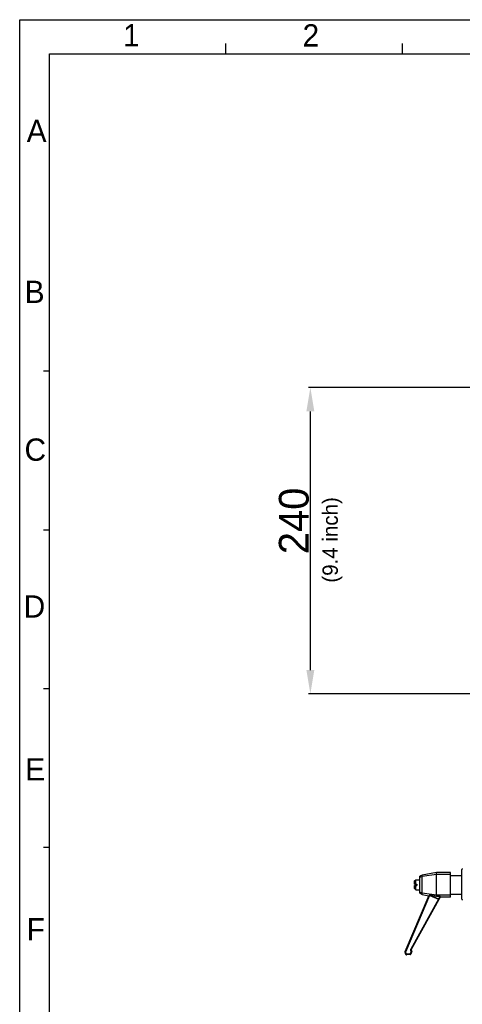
# Model space of a CAD drawing. Header units: millimetres. Extents: x -173733 to 2162, y 0 to 2473.
# Tile 4 of 17: x 0 to 346, y 629 to 1400. Entities that reach past the tile are written whole.
import ezdxf

# ---------------------------------------------------------------- set-up
doc = ezdxf.new("R2010")
doc.units = ezdxf.units.MM
doc.header["$LTSCALE"] = 108.9
doc.header["$PDMODE"] = 3
doc.header["$PDSIZE"] = 8
doc.layers.get('0').update_dxf_attribs({"linetype": 'CONTINUOUS'})
doc.layers.get('Defpoints').update_dxf_attribs({"linetype": 'CONTINUOUS'})
doc.layers.add('dim', color=1, linetype='CONTINUOUS', lineweight=15)
doc.layers.add('solid', color=7, linetype='CONTINUOUS', lineweight=30)
doc.styles.get("Standard").update_dxf_attribs({"font": 'Avant Garde Book.ttf'})
doc.styles.add('TEXTSTYLE_2', font='txt')
doc.dimstyles.get("Standard").update_dxf_attribs({"dimtxt": 23.333333, "dimasz": 18.666667, "dimexe": 1.5, "dimexo": 1, "dimtad": 1, "dimdec": 1, "dimdsep": 46, "dimtxsty": 'Standard', "dimcen": 0.09, "dimadec": 0, "dimazin": 0, "dimtol": 1, "dimtp": 0.1, "dimtm": 0.1, "dimtfac": 1, "dimtdec": 1, "dimtofl": 0, "dimtmove": 0, "dimatfit": 3, "dimfxl": 1, "dimtolj": 1, "dimarcsym": 0})

# ---------------------------------------------------------------- blocks, each defined once
blk = doc.blocks.new('*D5')
at = {"layer": 'Defpoints', "color": 0, "transparency": 16777216}
for p in [(227.51, 1112.14), (409.99, 1112.14), (411.06, 872.32)]:
    blk.add_point(p, dxfattribs=at)
at = {"layer": 'dim', "color": 0, "lineweight": -2, "transparency": 16777216}
for p, q in [((408.99, 1112.14), (226.01, 1112.14)), ((227.51, 890.99), (227.51, 1093.47)), ((410.06, 872.32), (226.01, 872.32))]:
    blk.add_line(p, q, dxfattribs=at)
at = {"layer": 'dim', "color": 0, "transparency": 16777216}
for points in [[(224.4, 1093.47), (230.62, 1093.47), (227.51, 1112.14)], [(224.4, 890.99), (230.62, 890.99), (227.51, 872.32)]]:
    blk.add_solid(points, dxfattribs=at)
at = {"layer": 'dim', "color": 0, "transparency": 16777216, "insert": (214.7, 1007.71), "char_height": 23.333, "attachment_point": 5, "rotation": 90}
blk.add_mtext('\\A1;240', dxfattribs=at)

msp = doc.modelspace()

# ---------------------------------------------------------------- linework, layer by layer
at = {"color": 7, "linetype": 'Continuous'}
for p, q in [((0, 0), (0, 1400)), ((161.43, 1373.33), (161.43, 1381.46)), ((299.52, 1373.33), (299.52, 1381.46)), ((23.33, 0), (23.33, 1373.33))]:
    msp.add_line(p, q, dxfattribs=at)
at = {"layer": 'solid'}
for p, q in [((0, 1400), (1980, 1400)), ((23.33, 1373.33), (1956.67, 1373.33)), ((23.33, 1124.8), (18.54, 1124.8)), ((23.33, 1000.53), (18.54, 1000.53)), ((23.33, 876.27), (18.54, 876.27)), ((23.33, 752), (18.54, 752)), ((326.16, 732.58), (315.16, 730.58)), ((326.16, 713.87), (326.16, 732.58)), ((337.16, 732.58), (326.16, 732.58)), ((337.16, 713.24), (337.16, 732.58)), ((346.16, 711.67), (346.16, 734.84)), ((309.16, 725.91), (310.16, 726.91)), ((309.16, 723.41), (309.16, 725.91)), ((310.16, 723.41), (310.16, 726.91)), ((310.16, 726.91), (313.16, 726.91)), ((315.16, 730.58), (313.16, 729.58)), ((313.16, 716.24), (313.16, 729.58)), ((315.16, 729.37), (313.16, 728.6)), ((326.16, 730.91), (315.16, 729.37)), ((315.16, 715.24), (315.16, 730.58)), ((337.16, 730.91), (326.16, 730.91)), ((337.16, 730.16), (346.16, 730.16)), ((309.16, 723.41), (310.76, 723.41)), ((309.16, 719.91), (309.16, 722.41)), ((309.16, 722.41), (310.76, 722.41)), ((309.16, 719.91), (310.16, 718.91)), ((310.16, 718.91), (310.16, 722.41)), ((310.16, 718.91), (313.16, 718.91)), ((310.76, 723.41), (310.76, 722.41)), ((315.16, 716.44), (313.16, 717.22)), ((301.84, 670.72), (320.56, 714.8)), ((302.29, 670.52), (321.12, 714.82)), ((327.8, 711.71), (306.05, 672.41)), ((329.5, 713.75), (306.49, 672.18)), ((313.16, 716.24), (315.16, 715.24)), ((326.16, 714.91), (315.16, 716.44)), ((315.16, 715.24), (320.35, 714.29)), ((320.62, 714.92), (320.64, 714.91)), ((321.02, 714.6), (327.8, 711.71)), ((321.12, 714.82), (321.29, 714.79)), ((321.29, 714.79), (327.94, 711.97)), ((337.16, 714.91), (326.16, 714.91)), ((329, 713.87), (326.16, 713.87)), ((327.94, 711.97), (327.8, 711.71)), ((329, 713.87), (327.94, 711.97)), ((328.38, 711.72), (327.94, 711.97)), ((337.16, 713.24), (329.22, 713.24)), ((337.16, 715.66), (346.16, 715.66)), ((301.95, 668.99), (301.8, 670.48)), ((302.44, 669.03), (302.29, 670.52)), ((306.52, 671.01), (305.6, 668.85)), ((306.99, 670.83), (306.07, 668.66)), ((306.73, 671.48), (306.52, 671.01)), ((305.6, 668.85), (302.99, 668.58)), ((305.66, 668.36), (303.04, 668.1))]:
    msp.add_line(p, q, dxfattribs=at)
for centre, radius, start, end in [((347.16, 734.84), 1, 135, 180), ((320.72, 714.51), 0.336, 102.60495, 104.81332), ((347.16, 711.67), 1, 180, 225), ((302.3, 670.53), 0.5, 156.98, 185.73), ((306.93, 671.92), 1, 151.04577, 246.12881), ((306.93, 671.94), 0.5, 151.04, 246.13656), ((306.53, 671.02), 0.5, 336.98, 66.13656), ((302.94, 669.09), 1, 185.73, 275.78), ((302.94, 669.08), 0.5, 185.73002, 275.77998), ((305.61, 668.86), 0.5, 275.78, 336.98)]:
    msp.add_arc(centre, radius, start, end, dxfattribs=at)
for points, knots in [([(320.56, 714.8), (320.56, 714.8), (320.56, 714.8), (320.57, 714.8), (320.57, 714.8)], [0, 0, 0, 0, 0.475993, 1, 1, 1, 1]), ([(320.57, 714.8), (320.57, 714.81), (320.59, 714.83), (320.61, 714.83), (320.63, 714.84)], [0, 0, 0, 0, 0.188199, 1, 1, 1, 1]), ([(320.57, 714.8), (320.57, 714.8), (320.58, 714.79), (320.59, 714.79), (320.61, 714.78)], [0, 0, 0, 0, 0.111427, 1, 1, 1, 1]), ([(320.61, 714.78), (320.63, 714.77), (320.77, 714.71), (320.91, 714.65), (321.02, 714.6)], [0, 0, 0, 0, 0.170677, 1, 1, 1, 1]), ([(320.64, 714.84), (320.71, 714.86), (320.87, 714.86), (321.03, 714.84), (321.12, 714.82)], [0, 0, 0, 0, 0.427914, 1, 1, 1, 1]), ([(328.25, 711.49), (328.24, 711.48), (328.23, 711.49), (328.21, 711.5), (328.16, 711.52), (328.11, 711.55), (328.04, 711.58), (327.94, 711.64), (327.86, 711.68), (327.8, 711.71)], [0, 0, 0, 0, 0.020005, 0.076986, 0.169428, 0.293562, 0.444832, 0.617583, 1, 1, 1, 1]), ([(329, 713.87), (329.06, 713.87), (329.16, 713.87), (329.29, 713.85), (329.36, 713.84), (329.43, 713.82), (329.47, 713.8), (329.5, 713.78), (329.5, 713.76), (329.5, 713.75)], [0, 0, 0, 0, 0.366376, 0.535486, 0.685498, 0.808826, 0.899421, 0.957537, 1, 1, 1, 1]), ([(301.8, 670.48), (301.8, 670.48), (301.82, 670.48), (301.84, 670.48), (301.89, 670.48), (301.95, 670.48), (302.02, 670.49), (302.14, 670.5), (302.23, 670.51), (302.29, 670.52)], [0, 0, 0, 0, 0.019791, 0.076582, 0.168804, 0.292736, 0.443885, 0.616674, 1, 1, 1, 1]), ([(301.84, 670.72), (301.84, 670.72), (301.85, 670.71), (301.87, 670.7), (301.92, 670.68), (301.97, 670.66), (302.04, 670.62), (302.15, 670.58), (302.23, 670.54), (302.29, 670.52)], [0, 0, 0, 0, 0.020025, 0.077049, 0.16955, 0.293745, 0.445057, 0.617808, 1, 1, 1, 1]), ([(306.49, 672.18), (306.49, 672.18), (306.48, 672.19), (306.45, 672.19), (306.41, 672.22), (306.36, 672.24), (306.29, 672.28), (306.19, 672.33), (306.11, 672.38), (306.05, 672.41)], [0, 0, 0, 0, 0.020005, 0.076986, 0.169428, 0.293562, 0.444832, 0.617583, 1, 1, 1, 1]), ([(306.99, 670.83), (306.99, 670.82), (306.97, 670.83), (306.95, 670.84), (306.9, 670.86), (306.84, 670.88), (306.77, 670.9), (306.67, 670.95), (306.58, 670.99), (306.52, 671.01)], [0, 0, 0, 0, 0.020017, 0.077035, 0.169534, 0.293725, 0.445039, 0.617796, 1, 1, 1, 1]), ([(301.95, 668.99), (301.95, 668.99), (301.97, 668.99), (301.99, 668.99), (302.04, 669), (302.1, 669), (302.17, 669), (302.29, 669.01), (302.38, 669.02), (302.44, 669.03)], [0, 0, 0, 0, 0.019791, 0.076583, 0.168805, 0.292737, 0.443885, 0.616675, 1, 1, 1, 1]), ([(303.04, 668.1), (303.04, 668.1), (303.04, 668.12), (303.04, 668.14), (303.03, 668.19), (303.02, 668.24), (303.02, 668.32), (303, 668.43), (302.99, 668.52), (302.99, 668.58)], [0, 0, 0, 0, 0.019325, 0.075864, 0.167855, 0.291605, 0.442677, 0.615571, 1, 1, 1, 1]), ([(306.07, 668.66), (306.07, 668.66), (306.05, 668.67), (306.03, 668.67), (305.98, 668.69), (305.93, 668.71), (305.86, 668.74), (305.75, 668.79), (305.66, 668.82), (305.6, 668.85)], [0, 0, 0, 0, 0.020021, 0.077041, 0.16954, 0.293733, 0.445045, 0.6178, 1, 1, 1, 1]), ([(305.66, 668.36), (305.66, 668.36), (305.66, 668.38), (305.65, 668.4), (305.65, 668.45), (305.64, 668.51), (305.63, 668.58), (305.62, 668.69), (305.61, 668.78), (305.6, 668.85)], [0, 0, 0, 0, 0.01932, 0.075854, 0.167845, 0.291592, 0.442665, 0.615564, 1, 1, 1, 1])]:
    msp.add_open_spline(points, degree=3, knots=knots, dxfattribs=at)
msp.add_open_spline([(326.16, 713.87), (324.54, 714.18), (322.91, 714.48), (321.29, 714.79)], degree=3, dxfattribs=at)

# ---------------------------------------------------------------- texts
at = {"color": 7, "linetype": 'Continuous', "char_height": 17.45, "attachment_point": 1, "line_spacing_factor": 0.9, "style": 'TEXTSTYLE_2'}
for s, insert, width in [('1', (80.88, 1396.51), 12.8127), ('2', (221.45, 1396.45), 12.8127), ('A', (5.49, 1321.64), 12.8126), ('B', (3.92, 1195.73), 12.8126), ('C', (3.77, 1072.24), 12.8126), ('D', (3.1, 949.46), 12.8126), ('E', (4.35, 822.02), 12.8126), ('F', (5.49, 696.83), 12.8126)]:
    msp.add_mtext(s, dxfattribs=dict(at, insert=insert, width=width))
at = {"color": 7, "insert": (237.02, 959.39), "char_height": 12, "attachment_point": 1, "rotation": 90}
msp.add_mtext_dynamic_manual_height_columns('(9.4 inch)', width=107.3505, gutter_width=1, heights=[0], dxfattribs=at)

# ---------------------------------------------------------------- dimensions: what is measured, and where the dimension line sits
at = {"layer": 'dim', "color": 7}
dim = msp.add_linear_dim(base=(227.51, 1112.14), p1=(411.06, 872.32), p2=(409.99, 1112.14), angle=90, dimstyle='Standard', override={"dimdec": 0, "dimcen": 17.82, "dimtol": 0, "dimtdec": 0, "dimtofl": 1, "dimtzin": 0}, dxfattribs=at)
dim.commit()
dim.dimension.update_dxf_attribs({"geometry": '*D5', "text_midpoint": (227.51, 1007.71), "dimtype": 160})

doc.saveas('drawing.dxf')
